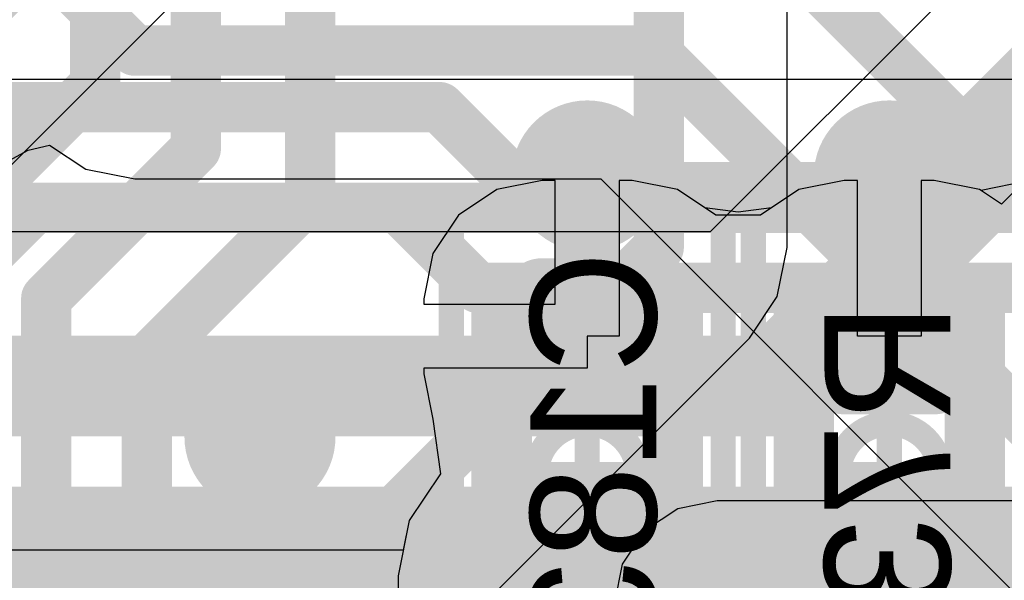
# Model space of a CAD drawing. Header units: millimetres. Extents: x -2 to 68, y -2 to 27.4.
# Tile 103 of 256: x 21.7 to 23.7, y 10.1 to 11.2. Entities that reach past the tile are written whole.
import ezdxf

# ---------------------------------------------------------------- set-up
doc = ezdxf.new("R2010")
doc.units = ezdxf.units.MM
for name, color, linetype in [('BottomLayer', 5, 'Continuous'), ('BottomPaste', 16, 'Continuous'), ('BottomSolder', 6, 'Continuous'), ('DrillGuide', 244, 'Continuous'), ('Mechanical10', 56, 'Continuous'), ('Mechanical17', 56, 'Continuous'), ('Mechanical6', 56, 'Continuous'), ('MidLayer2', 76, 'Continuous'), ('MidLayer3', 90, 'Continuous'), ('MidLayer4', 156, 'Continuous'), ('MidLayer5', 130, 'Continuous'), ('MidLayer6', 216, 'Continuous'), ('MidLayer7', 6, 'Continuous'), ('MultiLayer', 9, 'Continuous'), ('TopLayer', 1, 'Continuous'), ('ViaHoleLayer', 16, 'Continuous')]:
    doc.layers.add(name, color=color, linetype=linetype)

# ---------------------------------------------------------------- blocks, each defined once
blk = doc.blocks.new('RES_0201_B_239')
at = {"layer": 'BottomLayer', "const_width": 0.0806}
for points in [[(-0.3897, 0.0894, 1), (-0.3091, 0.0894, 1)], [(-0.2409, 0.0894, 1), (-0.1603, 0.0894, 1)], [(0.1603, 0.0894, 1), (0.2409, 0.0894, 1)], [(0.3091, 0.0894, 1), (0.3897, 0.0894, 1)], [(-0.3897, -0.0894, 1), (-0.3091, -0.0894, 1)], [(-0.2409, -0.0894, 1), (-0.1603, -0.0894, 1)], [(0.1603, -0.0894, 1), (0.2409, -0.0894, 1)], [(0.3091, -0.0894, 1), (0.3897, -0.0894, 1)]]:
    blk.add_lwpolyline(points, format="xyb", close=True, dxfattribs=at)
at = {"layer": 'BottomLayer'}
for points in [[(-0.2006, 0.17), (-0.3494, 0.17), (-0.2006, -0.17), (-0.3494, -0.17)], [(0.2006, -0.17), (0.3494, -0.17), (0.2006, 0.17), (0.3494, 0.17)], [(-0.12, 0.0894), (-0.43, 0.0894), (-0.12, -0.0894), (-0.43, -0.0894)], [(0.12, -0.0894), (0.43, -0.0894), (0.12, 0.0894), (0.43, 0.0894)]]:
    blk.add_solid(points, dxfattribs=at)
at = {"layer": 'BottomPaste', "const_width": 0.0806}
for points in [[(-0.3897, 0.0894, 1), (-0.3091, 0.0894, 1)], [(-0.2409, 0.0894, 1), (-0.1603, 0.0894, 1)], [(0.1603, 0.0894, 1), (0.2409, 0.0894, 1)], [(0.3091, 0.0894, 1), (0.3897, 0.0894, 1)], [(-0.3897, -0.0894, 1), (-0.3091, -0.0894, 1)], [(-0.2409, -0.0894, 1), (-0.1603, -0.0894, 1)], [(0.1603, -0.0894, 1), (0.2409, -0.0894, 1)], [(0.3091, -0.0894, 1), (0.3897, -0.0894, 1)]]:
    blk.add_lwpolyline(points, format="xyb", close=True, dxfattribs=at)
at = {"layer": 'BottomPaste'}
for points in [[(-0.2006, 0.17), (-0.3494, 0.17), (-0.2006, -0.17), (-0.3494, -0.17)], [(0.2006, -0.17), (0.3494, -0.17), (0.2006, 0.17), (0.3494, 0.17)], [(-0.12, 0.0894), (-0.43, 0.0894), (-0.12, -0.0894), (-0.43, -0.0894)], [(0.12, -0.0894), (0.43, -0.0894), (0.12, 0.0894), (0.43, 0.0894)]]:
    blk.add_solid(points, dxfattribs=at)
at = {"layer": 'BottomSolder', "const_width": 0.0806}
for points in [[(-0.3897, 0.0894, 1), (-0.3091, 0.0894, 1)], [(-0.2409, 0.0894, 1), (-0.1603, 0.0894, 1)], [(0.1603, 0.0894, 1), (0.2409, 0.0894, 1)], [(0.3091, 0.0894, 1), (0.3897, 0.0894, 1)], [(-0.3897, -0.0894, 1), (-0.3091, -0.0894, 1)], [(-0.2409, -0.0894, 1), (-0.1603, -0.0894, 1)], [(0.1603, -0.0894, 1), (0.2409, -0.0894, 1)], [(0.3091, -0.0894, 1), (0.3897, -0.0894, 1)]]:
    blk.add_lwpolyline(points, format="xyb", close=True, dxfattribs=at)
at = {"layer": 'BottomSolder'}
for points in [[(-0.2006, 0.17), (-0.3494, 0.17), (-0.2006, -0.17), (-0.3494, -0.17)], [(0.2006, -0.17), (0.3494, -0.17), (0.2006, 0.17), (0.3494, 0.17)], [(-0.12, 0.0894), (-0.43, 0.0894), (-0.12, -0.0894), (-0.43, -0.0894)], [(0.12, -0.0894), (0.43, -0.0894), (0.12, 0.0894), (0.43, 0.0894)]]:
    blk.add_solid(points, dxfattribs=at)
at = {"layer": 'Mechanical10', "const_width": 0.12}
for points in [[(-0.32, -0.17), (-0.32, 0.17)], [(0.32, 0.17), (-0.32, 0.17)], [(0.32, -0.17), (0.32, 0.17)], [(0.32, -0.17), (-0.32, -0.17)]]:
    blk.add_lwpolyline(points, dxfattribs=at)
at = {"layer": 'Mechanical10', "const_width": 0.06}
for points in [[(-0.35, 0.17, 1), (-0.29, 0.17, 1)], [(-0.35, 0.17, 1), (-0.29, 0.17, 1)], [(0.29, 0.17, 1), (0.35, 0.17, 1)], [(0.29, 0.17, 1), (0.35, 0.17, 1)], [(-0.35, -0.17, 1), (-0.29, -0.17, 1)], [(-0.35, -0.17, 1), (-0.29, -0.17, 1)], [(0.29, -0.17, 1), (0.35, -0.17, 1)], [(0.29, -0.17, 1), (0.35, -0.17, 1)]]:
    blk.add_lwpolyline(points, format="xyb", close=True, dxfattribs=at)
at = {"layer": 'Mechanical6', "const_width": 0.05}
for points in [[(-0.53, -0.27), (-0.53, 0.27)], [(0.53, 0.27), (-0.53, 0.27)], [(0.53, -0.27), (0.53, 0.27)], [(0, -0.135), (0, 0.135)], [(0.135, 0), (-0.135, 0)], [(0.53, -0.27), (-0.53, -0.27)]]:
    blk.add_lwpolyline(points, dxfattribs=at)
at = {"layer": 'Mechanical6'}
for points, const_width in [([(-0.5425, 0.27, 1), (-0.5175, 0.27, 1)], 0.025), ([(-0.5425, 0.27, 1), (-0.5175, 0.27, 1)], 0.025), ([(0.5175, 0.27, 1), (0.5425, 0.27, 1)], 0.025), ([(0.5175, 0.27, 1), (0.5425, 0.27, 1)], 0.025), ([(-0.0125, 0.135, 1), (0.0125, 0.135, 1)], 0.025), ([(0.1013, 0, 1), (-0.1013, 0, 1)], 0.05), ([(-0.1475, 0, 1), (-0.1225, 0, 1)], 0.025), ([(-0.1138, 0, 1), (-0.0888, 0, 1)], 0.025), ([(0.0888, 0, 1), (0.1138, 0, 1)], 0.025), ([(0.1225, 0, 1), (0.1475, 0, 1)], 0.025), ([(-0.0125, -0.135, 1), (0.0125, -0.135, 1)], 0.025), ([(-0.5425, -0.27, 1), (-0.5175, -0.27, 1)], 0.025), ([(-0.5425, -0.27, 1), (-0.5175, -0.27, 1)], 0.025), ([(0.5175, -0.27, 1), (0.5425, -0.27, 1)], 0.025), ([(0.5175, -0.27, 1), (0.5425, -0.27, 1)], 0.025)]:
    blk.add_lwpolyline(points, format="xyb", close=True, dxfattribs=dict(at, const_width=const_width))
blk = doc.blocks.new('CAP_0201_B_314')
at = {"layer": 'BottomLayer', "const_width": 0.0806}
for points in [[(-0.3897, 0.0894, 1), (-0.3091, 0.0894, 1)], [(-0.2409, 0.0894, 1), (-0.1603, 0.0894, 1)], [(0.1603, 0.0894, 1), (0.2409, 0.0894, 1)], [(0.3091, 0.0894, 1), (0.3897, 0.0894, 1)], [(-0.3897, -0.0894, 1), (-0.3091, -0.0894, 1)], [(-0.2409, -0.0894, 1), (-0.1603, -0.0894, 1)], [(0.1603, -0.0894, 1), (0.2409, -0.0894, 1)], [(0.3091, -0.0894, 1), (0.3897, -0.0894, 1)]]:
    blk.add_lwpolyline(points, format="xyb", close=True, dxfattribs=at)
at = {"layer": 'BottomLayer'}
for points in [[(-0.2006, 0.17), (-0.3494, 0.17), (-0.2006, -0.17), (-0.3494, -0.17)], [(0.2006, -0.17), (0.3494, -0.17), (0.2006, 0.17), (0.3494, 0.17)], [(-0.12, 0.0894), (-0.43, 0.0894), (-0.12, -0.0894), (-0.43, -0.0894)], [(0.12, -0.0894), (0.43, -0.0894), (0.12, 0.0894), (0.43, 0.0894)]]:
    blk.add_solid(points, dxfattribs=at)
at = {"layer": 'BottomPaste', "const_width": 0.0806}
for points in [[(-0.3897, 0.0894, 1), (-0.3091, 0.0894, 1)], [(-0.2409, 0.0894, 1), (-0.1603, 0.0894, 1)], [(0.1603, 0.0894, 1), (0.2409, 0.0894, 1)], [(0.3091, 0.0894, 1), (0.3897, 0.0894, 1)], [(-0.3897, -0.0894, 1), (-0.3091, -0.0894, 1)], [(-0.2409, -0.0894, 1), (-0.1603, -0.0894, 1)], [(0.1603, -0.0894, 1), (0.2409, -0.0894, 1)], [(0.3091, -0.0894, 1), (0.3897, -0.0894, 1)]]:
    blk.add_lwpolyline(points, format="xyb", close=True, dxfattribs=at)
at = {"layer": 'BottomPaste'}
for points in [[(-0.2006, 0.17), (-0.3494, 0.17), (-0.2006, -0.17), (-0.3494, -0.17)], [(0.2006, -0.17), (0.3494, -0.17), (0.2006, 0.17), (0.3494, 0.17)], [(-0.12, 0.0894), (-0.43, 0.0894), (-0.12, -0.0894), (-0.43, -0.0894)], [(0.12, -0.0894), (0.43, -0.0894), (0.12, 0.0894), (0.43, 0.0894)]]:
    blk.add_solid(points, dxfattribs=at)
at = {"layer": 'BottomSolder', "const_width": 0.0806}
for points in [[(-0.3897, 0.0894, 1), (-0.3091, 0.0894, 1)], [(-0.2409, 0.0894, 1), (-0.1603, 0.0894, 1)], [(0.1603, 0.0894, 1), (0.2409, 0.0894, 1)], [(0.3091, 0.0894, 1), (0.3897, 0.0894, 1)], [(-0.3897, -0.0894, 1), (-0.3091, -0.0894, 1)], [(-0.2409, -0.0894, 1), (-0.1603, -0.0894, 1)], [(0.1603, -0.0894, 1), (0.2409, -0.0894, 1)], [(0.3091, -0.0894, 1), (0.3897, -0.0894, 1)]]:
    blk.add_lwpolyline(points, format="xyb", close=True, dxfattribs=at)
at = {"layer": 'BottomSolder'}
for points in [[(-0.2006, 0.17), (-0.3494, 0.17), (-0.2006, -0.17), (-0.3494, -0.17)], [(0.2006, -0.17), (0.3494, -0.17), (0.2006, 0.17), (0.3494, 0.17)], [(-0.12, 0.0894), (-0.43, 0.0894), (-0.12, -0.0894), (-0.43, -0.0894)], [(0.12, -0.0894), (0.43, -0.0894), (0.12, 0.0894), (0.43, 0.0894)]]:
    blk.add_solid(points, dxfattribs=at)
at = {"layer": 'Mechanical10', "const_width": 0.12}
for points in [[(0.32, 0.17), (-0.32, 0.17)], [(-0.32, -0.17), (-0.32, 0.17)], [(0.32, -0.17), (0.32, 0.17)], [(0.32, -0.17), (-0.32, -0.17)]]:
    blk.add_lwpolyline(points, dxfattribs=at)
at = {"layer": 'Mechanical10', "const_width": 0.06}
for points in [[(-0.35, 0.17, 1), (-0.29, 0.17, 1)], [(-0.35, 0.17, 1), (-0.29, 0.17, 1)], [(0.29, 0.17, 1), (0.35, 0.17, 1)], [(0.29, 0.17, 1), (0.35, 0.17, 1)], [(-0.35, -0.17, 1), (-0.29, -0.17, 1)], [(-0.35, -0.17, 1), (-0.29, -0.17, 1)], [(0.29, -0.17, 1), (0.35, -0.17, 1)], [(0.29, -0.17, 1), (0.35, -0.17, 1)]]:
    blk.add_lwpolyline(points, format="xyb", close=True, dxfattribs=at)
at = {"layer": 'Mechanical6', "const_width": 0.05}
for points in [[(0.53, 0.27), (-0.53, 0.27)], [(-0.53, -0.27), (-0.53, 0.27)], [(0.53, -0.27), (0.53, 0.27)], [(0, -0.135), (0, 0.135)], [(0.135, 0), (-0.135, 0)], [(0.53, -0.27), (-0.53, -0.27)]]:
    blk.add_lwpolyline(points, dxfattribs=at)
at = {"layer": 'Mechanical6'}
for points, const_width in [([(-0.5425, 0.27, 1), (-0.5175, 0.27, 1)], 0.025), ([(-0.5425, 0.27, 1), (-0.5175, 0.27, 1)], 0.025), ([(0.5175, 0.27, 1), (0.5425, 0.27, 1)], 0.025), ([(0.5175, 0.27, 1), (0.5425, 0.27, 1)], 0.025), ([(-0.0125, 0.135, 1), (0.0125, 0.135, 1)], 0.025), ([(0.1013, 0, 1), (-0.1013, 0, 1)], 0.05), ([(-0.1475, 0, 1), (-0.1225, 0, 1)], 0.025), ([(-0.1138, 0, 1), (-0.0888, 0, 1)], 0.025), ([(0.0888, 0, 1), (0.1138, 0, 1)], 0.025), ([(0.1225, 0, 1), (0.1475, 0, 1)], 0.025), ([(-0.0125, -0.135, 1), (0.0125, -0.135, 1)], 0.025), ([(-0.5425, -0.27, 1), (-0.5175, -0.27, 1)], 0.025), ([(-0.5425, -0.27, 1), (-0.5175, -0.27, 1)], 0.025), ([(0.5175, -0.27, 1), (0.5425, -0.27, 1)], 0.025), ([(0.5175, -0.27, 1), (0.5425, -0.27, 1)], 0.025)]:
    blk.add_lwpolyline(points, format="xyb", close=True, dxfattribs=dict(at, const_width=const_width))

msp = doc.modelspace()

# ---------------------------------------------------------------- linework, layer by layer
at = {"layer": 'BottomLayer'}
for p, q in [((21.404, 10.6383), (22.2359, 11.4702)), ((21.404, 10.6383), (22.2359, 11.4702)), ((23.7607, 10.9504), (23.6729, 10.8626)), ((23.7492, 10.9136), (23.6322, 10.8897)), ((22.7606, 10.9095), (22.6706, 10.8916)), ((22.7606, 10.9095), (22.6706, 10.8916)), ((22.7865, 10.9095), (22.7606, 10.9095)), ((22.7865, 10.9095), (22.7606, 10.9095)), ((22.7865, 10.6635), (22.7865, 10.9095)), ((22.7865, 10.6635), (22.7865, 10.9095)), ((22.9394, 10.9095), (22.9135, 10.9095)), ((22.9135, 10.9095), (22.9135, 10.6)), ((22.9394, 10.9095), (22.9135, 10.9095)), ((22.9135, 10.9095), (22.9135, 10.6)), ((23.0294, 10.8916), (22.9394, 10.9095)), ((23.0294, 10.8916), (22.9394, 10.9095)), ((23.3606, 10.9095), (23.2706, 10.8916)), ((23.3606, 10.9095), (23.2706, 10.8916)), ((23.3865, 10.9095), (23.3606, 10.9095)), ((23.3865, 10.9095), (23.3606, 10.9095)), ((23.3865, 10.6), (23.3865, 10.9095)), ((23.3865, 10.6), (23.3865, 10.9095)), ((23.5394, 10.9095), (23.5135, 10.9095)), ((23.5135, 10.9095), (23.5135, 10.6)), ((23.5394, 10.9095), (23.5135, 10.9095)), ((23.5135, 10.9095), (23.5135, 10.6)), ((23.6294, 10.8916), (23.5394, 10.9095)), ((23.6294, 10.8916), (23.5394, 10.9095)), ((22.6706, 10.8916), (22.5943, 10.8407)), ((22.6706, 10.8916), (22.5943, 10.8407)), ((23.1057, 10.8407), (23.0294, 10.8916)), ((23.0838, 10.8552), (23.0294, 10.8916)), ((23.2706, 10.8916), (23.1944, 10.8407)), ((23.2706, 10.8916), (23.2162, 10.8552)), ((23.6729, 10.8626), (23.6294, 10.8916)), ((23.6322, 10.8897), (23.6294, 10.8916)), ((23.15, 10.8465), (23.0838, 10.8552)), ((23.2162, 10.8552), (23.15, 10.8465)), ((22.5943, 10.8407), (22.5434, 10.7644)), ((22.5943, 10.8407), (22.5434, 10.7644)), ((23.1944, 10.8407), (23.1057, 10.8407)), ((22.5434, 10.7644), (22.5255, 10.6744)), ((22.5434, 10.7644), (22.5255, 10.6744)), ((22.5255, 10.6744), (22.5255, 10.6635)), ((22.5255, 10.6744), (22.5255, 10.6635)), ((22.5255, 10.6635), (22.7865, 10.6635)), ((22.5255, 10.6635), (22.7865, 10.6635)), ((22.9135, 10.6), (22.85, 10.6)), ((22.85, 10.6), (22.85, 10.5365)), ((22.9135, 10.6), (22.85, 10.6)), ((22.85, 10.6), (22.85, 10.5365)), ((23.5135, 10.6), (23.3865, 10.6)), ((23.5135, 10.6), (23.3865, 10.6)), ((22.85, 10.5365), (22.5255, 10.5365)), ((22.5255, 10.5365), (22.5255, 10.5256)), ((22.85, 10.5365), (22.5255, 10.5365)), ((22.5255, 10.5365), (22.5255, 10.5256)), ((22.5255, 10.5256), (22.5434, 10.4356)), ((22.5255, 10.5256), (22.5434, 10.4356)), ((22.5434, 10.4356), (22.5583, 10.3267)), ((22.5434, 10.4356), (22.5583, 10.3267)), ((22.5583, 10.3267), (22.4963, 10.2339)), ((22.5583, 10.3267), (22.4963, 10.2339)), ((22.4963, 10.2339), (22.4745, 10.1244)), ((22.4963, 10.2339), (22.4846, 10.175)), ((22.4846, 10.175), (20.8191, 10.175)), ((22.4745, 10.1244), (22.4745, 9.9756))]:
    msp.add_line(p, q, dxfattribs=at)
for points, const_width in [([(21.2237, 10.8185), (22.1303, 11.7251)], 0.1), ([(22.85, 10.6), (22.85, 10.9185)], 0.127), ([(23.45, 10.6), (23.45, 10.9185)], 0.127), ([(22.85, 9.795), (22.85, 10.05)], 0.2)]:
    msp.add_lwpolyline(points, dxfattribs=dict(at, const_width=const_width))
for points, const_width in [([(22.775, 10.9185, 1), (22.925, 10.9185, 1)], 0.15), ([(23.375, 10.9185, 1), (23.525, 10.9185, 1)], 0.15), ([(22.8183, 10.9185, 1), (22.8818, 10.9185, 1)], 0.0635), ([(23.4183, 10.9185, 1), (23.4818, 10.9185, 1)], 0.0635), ([(22.8183, 10.6, 1), (22.8818, 10.6, 1)], 0.0635), ([(23.4183, 10.6, 1), (23.4818, 10.6, 1)], 0.0635), ([(22.125, 10.4, 1), (22.275, 10.4, 1)], 0.15), ([(22.8, 10.05, 1), (22.9, 10.05, 1)], 0.1)]:
    msp.add_lwpolyline(points, format="xyb", close=True, dxfattribs=dict(at, const_width=const_width))
at = {"layer": 'DrillGuide', "const_width": 0.05}
for points in [[(22.825, 10.9185, 1), (22.875, 10.9185, 1)], [(23.425, 10.9185, 1), (23.475, 10.9185, 1)], [(22.175, 10.4, 1), (22.225, 10.4, 1)]]:
    msp.add_lwpolyline(points, format="xyb", close=True, dxfattribs=at)
at = {"layer": 'MidLayer2', "const_width": 0.1}
for points in [[(23.487, 10.896), (23.7311, 11.1402)], [(21.6698, 11.055), (22.5569, 11.055)], [(22.5569, 11.055), (22.7158, 10.896)], [(22.7158, 10.896), (23.487, 10.896)], [(21.449, 10.5513), (21.7527, 10.855)], [(21.7527, 10.855), (22.474, 10.855)], [(22.474, 10.855), (22.633, 10.696)], [(22.633, 10.696), (23.8446, 10.696)]]:
    msp.add_lwpolyline(points, dxfattribs=at)
at = {"layer": 'MidLayer2', "const_width": 0.05}
for points in [[(22.5319, 11.055, 1), (22.5819, 11.055, 1)], [(22.5319, 11.055, 1), (22.5819, 11.055, 1)], [(22.6908, 10.896, 1), (22.7408, 10.896, 1)], [(22.6908, 10.896, 1), (22.7408, 10.896, 1)], [(23.462, 10.896, 1), (23.512, 10.896, 1)], [(23.462, 10.896, 1), (23.512, 10.896, 1)], [(21.7277, 10.855, 1), (21.7777, 10.855, 1)], [(21.7277, 10.855, 1), (21.7777, 10.855, 1)], [(22.449, 10.855, 1), (22.499, 10.855, 1)], [(22.449, 10.855, 1), (22.499, 10.855, 1)], [(22.608, 10.696, 1), (22.658, 10.696, 1)], [(22.608, 10.696, 1), (22.658, 10.696, 1)]]:
    msp.add_lwpolyline(points, format="xyb", close=True, dxfattribs=at)
at = {"layer": 'MidLayer3'}
for p, q in [((24.6483, 12.3615), (23.094, 10.8072)), ((23.094, 10.8072), (21.2339, 10.8072))]:
    msp.add_line(p, q, dxfattribs=at)
for points, const_width in [([(23.2207, 10.5013), (24.8646, 12.1452)], 0.2), ([(20.5289, 10.5013), (23.2207, 10.5013)], 0.2), ([(20.3943, 10.1763), (24.1605, 10.1763)], 0.25)]:
    msp.add_lwpolyline(points, dxfattribs=dict(at, const_width=const_width))
at = {"layer": 'MidLayer3', "const_width": 0.1}
msp.add_lwpolyline([(23.1707, 10.5013, 1), (23.2707, 10.5013, 1)], format="xyb", close=True, dxfattribs=at)
msp.add_lwpolyline([(23.1707, 10.5013, 1), (23.2707, 10.5013, 1)], format="xyb", close=True, dxfattribs=at)
at = {"layer": 'MidLayer4', "const_width": 0.15}
for points in [[(22.775, 10.9185, 1), (22.925, 10.9185, 1)], [(23.375, 10.9185, 1), (23.525, 10.9185, 1)], [(22.125, 10.4, 1), (22.275, 10.4, 1)]]:
    msp.add_lwpolyline(points, format="xyb", close=True, dxfattribs=at)
at = {"layer": 'MidLayer5'}
for p, q in [((23.2469, 10.7765), (23.2469, 11.2854)), ((23.2275, 10.6789), (23.2469, 10.7765)), ((23.1722, 10.5962), (23.2275, 10.6789)), ((22.4985, 9.9225), (23.1722, 10.5962))]:
    msp.add_line(p, q, dxfattribs=at)
at = {"layer": 'MidLayer5', "const_width": 0.1}
for points in [[(22.3, 10.8783), (22.3, 11.9)], [(22.0725, 10.9725), (22.0725, 11.7905)], [(21.8725, 11.1), (21.8725, 11.7076)], [(22.992, 10.7765), (22.992, 11.391)], [(21.5755, 10.803), (21.8725, 11.1)], [(21.7755, 10.6755), (22.0725, 10.9725)], [(21.9755, 10.5539), (22.3, 10.8783)], [(22.217, 10.0014), (22.992, 10.7765)], [(21.7755, 9.2261), (21.7755, 10.6755)], [(21.9755, 9.3089), (21.9755, 10.5539)]]:
    msp.add_lwpolyline(points, dxfattribs=at)
at = {"layer": 'MidLayer5', "const_width": 0.05}
for points in [[(21.8475, 11.1, 1), (21.8975, 11.1, 1)], [(21.8475, 11.1, 1), (21.8975, 11.1, 1)], [(22.0475, 10.9725, 1), (22.0975, 10.9725, 1)], [(22.0475, 10.9725, 1), (22.0975, 10.9725, 1)], [(22.275, 10.8783, 1), (22.325, 10.8783, 1)], [(22.275, 10.8783, 1), (22.325, 10.8783, 1)], [(22.967, 10.7765, 1), (23.017, 10.7765, 1)], [(22.967, 10.7765, 1), (23.017, 10.7765, 1)], [(21.7506, 10.6755, 1), (21.8005, 10.6755, 1)], [(21.7506, 10.6755, 1), (21.8005, 10.6755, 1)], [(21.9506, 10.5539, 1), (22.0005, 10.5539, 1)], [(21.9506, 10.5539, 1), (22.0005, 10.5539, 1)]]:
    msp.add_lwpolyline(points, format="xyb", close=True, dxfattribs=at)
at = {"layer": 'MidLayer6'}
msp.add_line((23.73, 11.1099), (21.6336, 11.1099), dxfattribs=at)
at = {"layer": 'MidLayer6', "const_width": 0.1}
for points in [[(21.2995, 10.855), (23.73, 10.855)], [(20.4855, 10.1963), (22.6438, 10.1963)], [(22.6438, 10.1963), (23.1077, 9.7323)]]:
    msp.add_lwpolyline(points, dxfattribs=at)
at = {"layer": 'MidLayer6', "const_width": 0.05}
msp.add_lwpolyline([(22.6188, 10.1963, 1), (22.6688, 10.1963, 1)], format="xyb", close=True, dxfattribs=at)
msp.add_lwpolyline([(22.6188, 10.1963, 1), (22.6688, 10.1963, 1)], format="xyb", close=True, dxfattribs=at)
at = {"layer": 'MidLayer7'}
for p, q in [((23.1079, 10.2732), (23.0299, 10.2576)), ((26.7263, 10.2732), (23.1079, 10.2732)), ((23.0299, 10.2576), (22.9637, 10.2134)), ((22.9637, 10.2134), (22.9195, 10.1473)), ((22.9195, 10.1473), (22.904, 10.0692))]:
    msp.add_line(p, q, dxfattribs=at)
at = {"layer": 'MultiLayer', "const_width": 0.15}
for points in [[(22.775, 10.9185, 1), (22.925, 10.9185, 1)], [(23.375, 10.9185, 1), (23.525, 10.9185, 1)], [(22.125, 10.4, 1), (22.275, 10.4, 1)]]:
    msp.add_lwpolyline(points, format="xyb", close=True, dxfattribs=at)
at = {"layer": 'TopLayer'}
for p, q in [((21.7397, 10.9699), (21.7819, 10.9799)), ((21.7819, 10.9799), (21.8539, 10.9318)), ((21.6549, 10.9237), (21.7397, 10.9699)), ((21.8539, 10.9318), (21.9514, 10.9124)), ((21.9514, 10.9124), (22.8772, 10.9124)), ((22.8772, 10.9124), (23.7971, 9.9925))]:
    msp.add_line(p, q, dxfattribs=at)
at = {"layer": 'TopLayer', "const_width": 0.1}
for points in [[(21.064, 12.0547), (21.9514, 11.1673)], [(23.1535, 11.45), (25.061, 9.5424)], [(21.9514, 11.1673), (22.9827, 11.1673)], [(22.9827, 11.1673), (24.052, 10.098)]]:
    msp.add_lwpolyline(points, dxfattribs=at)
at = {"layer": 'TopLayer', "const_width": 0.05}
for points in [[(21.9264, 11.1673, 1), (21.9764, 11.1673, 1)], [(21.9264, 11.1673, 1), (21.9764, 11.1673, 1)], [(22.9577, 11.1673, 1), (23.0077, 11.1673, 1)], [(22.9577, 11.1673, 1), (23.0077, 11.1673, 1)]]:
    msp.add_lwpolyline(points, format="xyb", close=True, dxfattribs=at)
at = {"layer": 'ViaHoleLayer', "const_width": 0.05}
for points in [[(22.825, 10.9185, 1), (22.875, 10.9185, 1)], [(23.425, 10.9185, 1), (23.475, 10.9185, 1)], [(22.175, 10.4, 1), (22.225, 10.4, 1)]]:
    msp.add_lwpolyline(points, format="xyb", close=True, dxfattribs=at)

# ---------------------------------------------------------------- block references
at = {"rotation": 270}
for name, p in [('CAP_0201_B_314', (22.85, 10.325)), ('RES_0201_B_239', (23.45, 10.325))]:
    msp.add_blockref(name, p, dxfattribs=at)

# ---------------------------------------------------------------- texts
at = {"layer": 'Mechanical17', "text_generation_flag": 2}
for s, p in [('C183', (22.987, 10.7696)), ('R73', (23.5712, 10.668))]:
    msp.add_text(s, height=0.25, rotation=90, dxfattribs=at).set_placement(p)

doc.saveas('drawing.dxf')
